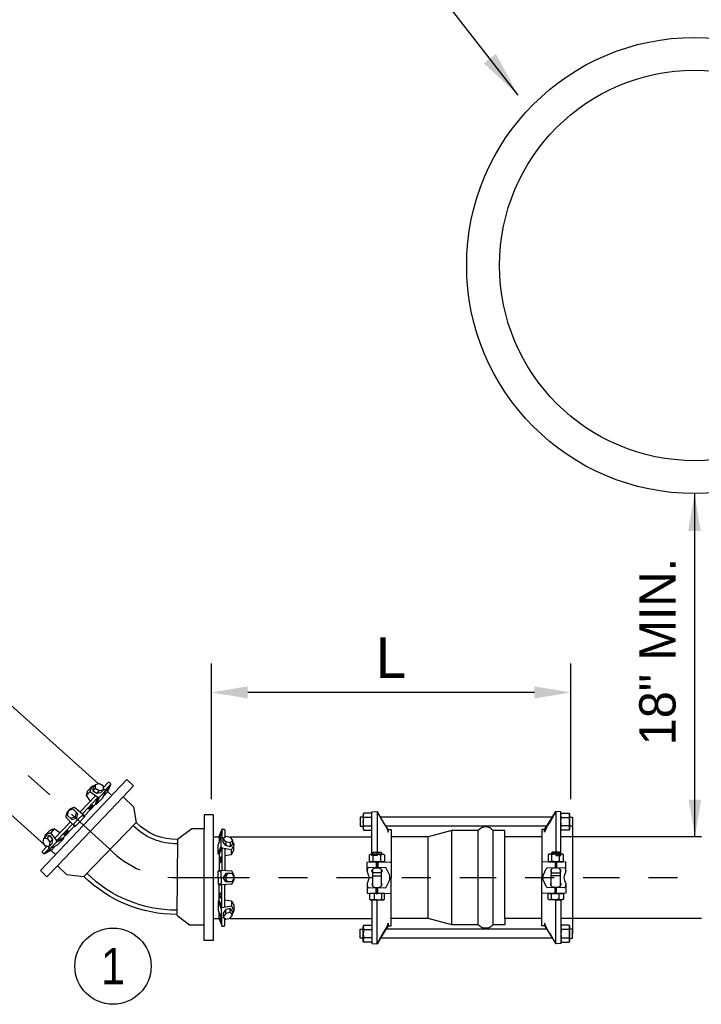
# Model space of a CAD drawing. Header units: feet. Extents: x 6 to 310, y -41 to 128.
# Tile 18 of 44: x 237.71 to 240.05, y 17.35 to 20.74. Entities that reach past the tile are written whole.
import ezdxf
from ezdxf.enums import TextEntityAlignment as Align

# ---------------------------------------------------------------- set-up
doc = ezdxf.new("R2010")
doc.units = ezdxf.units.FT
doc.header["$MEASUREMENT"] = 0
doc.linetypes.add('CENTER', pattern=[2, 1.25, -0.25, 0.25, -0.25])
for name, color, linetype in [('DETAIL', 1, 'Continuous'), ('DETAILS', 4, 'Continuous'), ('P-STORM', 2, 'Continuous'), ('text', 9, 'Continuous')]:
    doc.layers.add(name, color=color, linetype=linetype)
doc.styles.add('Slanted-Normal', font='font31.shx', dxfattribs={"height": 0.14})
doc.styles.get("Standard").update_dxf_attribs({"font": 'ARIAL_0.TTF'})
doc.dimstyles.new('COEC', dxfattribs={"dimscale": 13.9, "dimtxt": 0.18, "dimasz": 0.18, "dimexe": 0.18, "dimexo": 0.0625, "dimgap": 0.09, "dimtad": 1, "dimzin": 0, "dimdsep": 46, "dimtxsty": 'Standard', "dimcen": 0.09, "dimclrd": 256, "dimclre": 256, "dimclrt": 256, "dimaunit": 1, "dimadec": 4, "dimazin": 0, "dimtfac": 1, "dimtofl": 0, "dimtmove": 0, "dimatfit": 3, "dimfxl": 1, "dimtolj": 1, "dimtzin": 0, "dimlwd": -1, "dimlwe": -1, "dimarcsym": 0})
doc.dimstyles.get("Standard").update_dxf_attribs({"dimtxt": 0.18, "dimasz": 0.18, "dimexe": 0.18, "dimexo": 0.0625, "dimgap": 0.09, "dimtad": 0, "dimtih": 1, "dimtoh": 1, "dimdec": 4, "dimzin": 0, "dimdsep": 46, "dimtxsty": 'Standard', "dimcen": 0.09, "dimadec": 0, "dimazin": 0, "dimtfac": 1, "dimtdec": 4, "dimtofl": 0, "dimtmove": 0, "dimatfit": 3, "dimfxl": 1, "dimtolj": 1, "dimtzin": 0, "dimarcsym": 0})

# ---------------------------------------------------------------- blocks, each defined once
blk = doc.blocks.new('*D34')
at = {"layer": 'Defpoints', "color": 0, "transparency": 16777216}
for p in [(238.3674, 18.4239), (238.3674, 17.9566), (239.6052, 17.9565)]:
    blk.add_point(p, dxfattribs=at)
at = {"layer": 'text', "transparency": 16777216}
for p, q in [((238.3674, 18.0566), (238.3674, 18.5239)), ((239.6052, 18.0565), (239.6053, 18.5239)), ((239.4802, 18.4239), (238.4924, 18.4239))]:
    blk.add_line(p, q, dxfattribs=at)
for points in [[(238.4924, 18.4448), (238.4924, 18.4031), (238.3674, 18.4239)], [(239.4802, 18.4447), (239.4802, 18.403), (239.6052, 18.4239)]]:
    blk.add_solid(points, dxfattribs=at)
at = {"layer": 'text', "transparency": 16777216, "insert": (238.9863, 18.5439), "char_height": 0.14, "attachment_point": 5, "rotation": 359.9963, "style": 'Slanted-Normal'}
blk.add_mtext('\\A1;L', dxfattribs=at)

msp = doc.modelspace()

# ---------------------------------------------------------------- linework, layer by layer
at = {"layer": 'DETAIL', "color": 1}
for radius in [0.78526, 0.67208]:
    msp.add_circle((240.03185, 19.89397), radius, dxfattribs=at)
at = {"layer": 'DETAILS', "color": 5}
for p, q in [((237.97803, 18.10968), (237.12715, 18.87005)), ((237.79115, 17.90055), (236.94026, 18.66092)), ((238.4302, 17.9263), (238.91997, 17.9263)), ((240.05547, 17.9263), (239.57132, 17.9263)), ((238.4302, 17.64584), (238.91997, 17.64584)), ((240.05547, 17.64584), (239.57132, 17.64584))]:
    msp.add_line(p, q, dxfattribs=at)
at = {"layer": 'DETAILS', "color": 5, "flags": 128}
for points in [[(239.50531, 17.9263), (239.37771, 17.9263), (239.37771, 17.94836), (239.33709, 17.94836, 0.4831692), (239.28659, 17.94836), (239.1949, 17.94836), (239.11366, 17.9263), (238.98606, 17.9263)], [(239.50531, 17.64584), (239.37771, 17.64584), (239.37771, 17.62378), (239.33709, 17.62378, -0.4831692), (239.28659, 17.62378), (239.1949, 17.62378), (239.11366, 17.64584), (238.98606, 17.64584)]]:
    msp.add_lwpolyline(points, format="xyb", dxfattribs=at)
for points in [[(239.1949, 17.62378), (239.1949, 17.9482)], [(239.28659, 17.62378), (239.28659, 17.9482)], [(239.33709, 17.9482), (239.33709, 17.62378)], [(239.11366, 17.64584), (239.11366, 17.92614)], [(239.37771, 17.64584), (239.37771, 17.92614)]]:
    msp.add_lwpolyline(points, dxfattribs=at)
at = {"layer": 'P-STORM', "color": 5}
for p, q in [((238.01159, 18.11353), (237.99517, 18.09642)), ((238.02046, 18.10786), (238.00127, 18.08786)), ((238.01034, 18.08421), (238.02022, 18.10662)), ((238.01958, 18.10984), (238.01565, 18.11362)), ((237.93626, 18.06872), (237.94861, 18.08159)), ((237.9422, 18.08612), (237.95444, 18.09894)), ((237.97627, 18.0618), (237.94861, 18.08159)), ((237.96714, 18.09426), (237.95827, 18.08501)), ((237.98099, 18.08593), (237.97212, 18.07669)), ((237.98163, 18.06324), (238.00308, 18.0856)), ((237.99304, 18.06105), (238.00308, 18.0856)), ((238.00127, 18.08786), (237.99535, 18.09104)), ((238.01009, 18.08296), (237.996, 18.06827)), ((238.00308, 18.0856), (238.00127, 18.08786)), ((238.02401, 18.06847), (238.01097, 18.08098)), ((237.96778, 18.06787), (237.91646, 18.01439)), ((237.97627, 18.0618), (237.92255, 18.00582)), ((237.96787, 18.03897), (237.92959, 17.99907)), ((237.9506, 18.04997), (237.93626, 18.06872)), ((237.96787, 18.03897), (237.97627, 18.0618)), ((237.96787, 18.03897), (237.97159, 18.03869)), ((237.97159, 18.03869), (237.98163, 18.06324)), ((237.97159, 18.03869), (237.99304, 18.06105)), ((237.98163, 18.06324), (237.97627, 18.0618)), ((237.89705, 18.02709), (237.92255, 18.00582)), ((237.90148, 18.01158), (237.89723, 17.99577)), ((237.92959, 17.99907), (237.92255, 18.00582)), ((237.92255, 18.00582), (237.92264, 18.00177)), ((238.91997, 17.9263), (238.91998, 18.01303)), ((238.91998, 18.01303), (238.93765, 18.01364)), ((238.93765, 18.01364), (238.93765, 17.86193)), ((239.57132, 18.01303), (239.55365, 18.01364)), ((239.55365, 18.01364), (239.55365, 17.86193)), ((239.57132, 17.9263), (239.57132, 18.01303)), ((237.8281, 17.92231), (237.87942, 17.97579)), ((237.83452, 17.91408), (237.88824, 17.97006)), ((237.86594, 17.99467), (237.88824, 17.97006)), ((237.88162, 17.99088), (237.89723, 17.99577)), ((237.88824, 17.97006), (237.89229, 17.97014)), ((237.89528, 17.96331), (237.88824, 17.97006)), ((237.90747, 17.98595), (237.89229, 17.97014)), ((237.89229, 17.97014), (237.89933, 17.96339)), ((237.90197, 17.99123), (237.89723, 17.99577)), ((237.90197, 17.99123), (237.89723, 17.99577)), ((237.9145, 17.9792), (237.89933, 17.96339)), ((237.90747, 17.98595), (237.92264, 18.00177)), ((237.9145, 17.9792), (237.92968, 17.99501)), ((237.92264, 18.00177), (237.92968, 17.99501)), ((237.92959, 17.99907), (237.92968, 17.99501)), ((237.80882, 17.94712), (237.79652, 17.93436)), ((237.82596, 17.95377), (237.81361, 17.9409)), ((237.83452, 17.91408), (237.81361, 17.9409)), ((237.84528, 17.94021), (237.82596, 17.95377)), ((237.85699, 17.92341), (237.89528, 17.96331)), ((237.89528, 17.96331), (237.89933, 17.96339)), ((238.39419, 17.92819), (238.40257, 17.9512)), ((238.40326, 17.95227), (238.40326, 17.92454)), ((238.40526, 17.95309), (238.41072, 17.95309)), ((238.41358, 17.95022), (238.41358, 17.9265)), ((237.80172, 17.92186), (237.81059, 17.9311)), ((237.81061, 17.90837), (237.81948, 17.91761)), ((237.8333, 17.90867), (237.81185, 17.88631)), ((237.85742, 17.91971), (237.8333, 17.90867)), ((237.8333, 17.90867), (237.83452, 17.91408)), ((237.85699, 17.92341), (237.83452, 17.91408)), ((237.85742, 17.91971), (237.83597, 17.89735)), ((237.85699, 17.92341), (237.85742, 17.91971)), ((238.37342, 17.9263), (238.39149, 17.9263)), ((238.39063, 17.89951), (238.40039, 17.92417)), ((238.3935, 17.92712), (238.3935, 17.90676)), ((238.40039, 17.92417), (238.40326, 17.92454)), ((238.40039, 17.89319), (238.40039, 17.92417)), ((238.40326, 17.92454), (238.40973, 17.92275)), ((238.41656, 17.90911), (238.41656, 17.8963)), ((238.43231, 17.90554), (238.43231, 17.89272)), ((238.91998, 17.86193), (238.91997, 17.9263)), ((239.57132, 17.86193), (239.57132, 17.9263)), ((237.78429, 17.87665), (237.80071, 17.89376)), ((237.78831, 17.86882), (237.78438, 17.87259)), ((237.79033, 17.86802), (237.80952, 17.88803)), ((237.81354, 17.87912), (237.79156, 17.86831)), ((237.80952, 17.88803), (237.80609, 17.8938)), ((237.81185, 17.88631), (237.80952, 17.88803)), ((237.83597, 17.89735), (237.81185, 17.88631)), ((237.81477, 17.87941), (237.82887, 17.8941)), ((237.82983, 17.8661), (237.81679, 17.87861)), ((238.39063, 17.86852), (238.39063, 17.89951)), ((238.39063, 17.86852), (238.40039, 17.89319)), ((238.3935, 17.86615), (238.39063, 17.86852)), ((238.3935, 17.86615), (238.40326, 17.88843)), ((238.40039, 17.89319), (238.40326, 17.88843)), ((238.40326, 17.88843), (238.40326, 17.81085)), ((238.40326, 17.88843), (238.43691, 17.88357)), ((238.41358, 17.88694), (238.41358, 17.81282)), ((238.43691, 17.86573), (238.43691, 17.88357)), ((238.44467, 17.88239), (238.44472, 17.90012)), ((238.3935, 17.86615), (238.3935, 17.81085)), ((238.41358, 17.86213), (238.43691, 17.86573)), ((238.93765, 17.86193), (238.91998, 17.86193)), ((239.55365, 17.86193), (239.57132, 17.86193)), ((238.3935, 17.81085), (238.39063, 17.80798)), ((238.40039, 17.80798), (238.39063, 17.80798)), ((238.39063, 17.78607), (238.39063, 17.80798)), ((238.3935, 17.81085), (238.40326, 17.81085)), ((238.40326, 17.81085), (238.40039, 17.80798)), ((238.40039, 17.78607), (238.40039, 17.80798)), ((238.43638, 17.80854), (238.40326, 17.81085)), ((238.42245, 17.80041), (238.41457, 17.78607)), ((238.39063, 17.78607), (238.39063, 17.76416)), ((238.40039, 17.78607), (238.40039, 17.76416)), ((238.408, 17.78607), (238.41457, 17.78607)), ((238.408, 17.78607), (238.41457, 17.78607)), ((238.42245, 17.77173), (238.41457, 17.78607)), ((238.40039, 17.76416), (238.39063, 17.76416)), ((238.3935, 17.76129), (238.39063, 17.76416)), ((238.3935, 17.76129), (238.40326, 17.76129)), ((238.3935, 17.706), (238.3935, 17.76129)), ((238.40326, 17.76129), (238.40039, 17.76416)), ((238.43638, 17.7636), (238.40326, 17.76129)), ((238.40326, 17.68371), (238.40326, 17.76129)), ((238.41358, 17.6852), (238.41358, 17.75932)), ((238.3935, 17.706), (238.39063, 17.70362)), ((238.39063, 17.70362), (238.40039, 17.67896)), ((238.39063, 17.70362), (238.39063, 17.67263)), ((238.3935, 17.706), (238.40326, 17.68371)), ((238.41358, 17.71001), (238.43691, 17.70642)), ((238.43691, 17.70642), (238.43691, 17.68857)), ((238.91998, 17.71021), (238.91997, 17.64584)), ((238.93765, 17.71021), (238.91998, 17.71021)), ((238.93765, 17.5585), (238.93765, 17.71021)), ((239.55365, 17.5585), (239.55365, 17.71021)), ((239.55365, 17.71021), (239.57132, 17.71021)), ((239.57132, 17.71021), (239.57132, 17.64584)), ((238.39063, 17.67263), (238.40039, 17.64797)), ((238.3935, 17.64502), (238.3935, 17.66538)), ((238.40039, 17.67896), (238.40326, 17.68371)), ((238.40039, 17.67896), (238.40039, 17.64797)), ((238.40326, 17.68371), (238.43691, 17.68857)), ((238.41656, 17.66303), (238.41656, 17.67584)), ((238.43231, 17.6666), (238.43231, 17.67942)), ((238.44467, 17.68975), (238.44472, 17.67202)), ((238.37342, 17.64584), (238.39149, 17.64584)), ((238.39419, 17.64395), (238.40257, 17.62094)), ((238.40039, 17.64797), (238.40326, 17.6476)), ((238.40326, 17.6476), (238.40973, 17.64939)), ((238.40326, 17.61987), (238.40326, 17.6476)), ((238.41358, 17.62192), (238.41358, 17.64564)), ((238.91997, 17.64584), (238.91998, 17.55912)), ((239.57132, 17.64584), (239.57132, 17.55912)), ((238.40526, 17.61905), (238.41072, 17.61905)), ((238.91998, 17.55912), (238.93765, 17.5585)), ((239.57132, 17.55912), (239.55365, 17.5585))]:
    msp.add_line(p, q, dxfattribs=at)
at = {"layer": 'P-STORM', "color": 5, "linetype": 'Continuous'}
for p, q in [((238.07586, 18.12372), (238.09852, 18.10215)), ((238.09852, 18.10215), (238.06279, 18.06462)), ((238.06279, 18.06462), (238.09917, 18.02999)), ((238.09917, 18.02999), (238.10795, 17.97551)), ((238.37342, 18.00207), (238.34213, 18.00207)), ((238.34213, 18.00207), (238.34213, 17.95025)), ((238.37342, 18.00207), (238.37342, 17.57007)), ((238.29927, 17.95437), (238.25084, 17.91754)), ((238.34213, 17.95437), (238.29927, 17.95437)), ((237.77798, 17.81085), (237.80064, 17.78927)), ((237.80064, 17.78927), (237.83637, 17.8268)), ((237.83637, 17.8268), (237.86741, 17.79725)), ((237.86741, 17.79725), (237.92788, 17.79053)), ((238.37342, 17.79019), (238.37342, 17.57419)), ((238.29191, 17.62189), (238.24798, 17.65529)), ((238.34213, 17.62189), (238.29191, 17.62189)), ((238.34213, 17.57007), (238.34213, 17.62189)), ((238.37342, 17.57007), (238.34213, 17.57007))]:
    msp.add_line(p, q, dxfattribs=at)
for points in [[(237.77798, 17.81085), (238.07586, 18.12372)], [(238.06279, 18.06462), (237.83637, 17.8268)], [(237.92788, 17.79053), (238.10795, 17.97551)], [(238.37342, 18.00207), (238.37342, 17.57007)], [(238.34213, 17.62189), (238.34213, 17.95025)], [(238.25084, 17.91754), (238.24798, 17.65941)]]:
    msp.add_lwpolyline(points, dxfattribs=at)
at = {"layer": 'P-STORM', "color": 5}
for points in [[(237.9672, 18.1057), (237.95833, 18.09645), (237.95827, 18.08501), (237.97212, 18.07669), (237.98657, 18.07939), (237.99544, 18.08864), (237.99503, 18.10057), (237.98119, 18.1089)], [(238.00637, 18.08358), (238.00638, 18.08371), (238.00642, 18.08387), (238.00647, 18.08407), (238.00655, 18.08431), (238.00665, 18.08457), (238.00676, 18.08487), (238.0069, 18.0852), (238.00706, 18.08555), (238.00723, 18.08594), (238.00743, 18.08634), (238.00764, 18.08678), (238.00787, 18.08723), (238.00811, 18.0877), (238.00837, 18.0882), (238.00864, 18.0887), (238.00892, 18.08922), (238.00922, 18.08975), (238.00952, 18.0903), (238.00983, 18.09084), (238.01015, 18.0914), (238.01047, 18.09195), (238.0108, 18.09251), (238.01113, 18.09306), (238.01147, 18.0936), (238.0118, 18.09414), (238.01213, 18.09467), (238.01246, 18.09519), (238.01278, 18.09569), (238.0131, 18.09618), (238.01342, 18.09665), (238.01372, 18.09709), (238.01401, 18.09752), (238.01429, 18.09792), (238.01457, 18.09829), (238.01482, 18.09864), (238.01507, 18.09896), (238.01529, 18.09925), (238.0155, 18.09951), (238.0157, 18.09973), (238.01587, 18.09992), (238.01603, 18.10008), (238.01617, 18.1002), (238.01628, 18.10028), (238.01638, 18.10033), (238.01646, 18.10034), (238.01651, 18.10032), (238.01654, 18.10026), (238.01655, 18.10017), (238.01654, 18.10004), (238.01651, 18.09987), (238.01645, 18.09967), (238.01638, 18.09944), (238.01628, 18.09917), (238.01616, 18.09887), (238.01603, 18.09855), (238.01587, 18.09819), (238.01569, 18.09781), (238.0155, 18.0974), (238.01529, 18.09697), (238.01506, 18.09651), (238.01482, 18.09604), (238.01456, 18.09555), (238.01429, 18.09504), (238.01401, 18.09452), (238.01371, 18.09399), (238.01341, 18.09345), (238.0131, 18.0929), (238.01278, 18.09235), (238.01245, 18.09179), (238.01212, 18.09124), (238.01179, 18.09069), (238.01146, 18.09014), (238.01113, 18.0896), (238.0108, 18.08907), (238.01047, 18.08856), (238.01014, 18.08805), (238.00982, 18.08757), (238.00951, 18.0871), (238.00921, 18.08665), (238.00891, 18.08622), (238.00863, 18.08582), (238.00836, 18.08545), (238.0081, 18.0851), (238.00786, 18.08478), (238.00763, 18.08449), (238.00742, 18.08424), (238.00723, 18.08401), (238.00705, 18.08382), (238.0069, 18.08367), (238.00676, 18.08355), (238.00664, 18.08346), (238.00655, 18.08341), (238.00647, 18.0834), (238.00642, 18.08342), (238.00638, 18.08348)], [(237.9489, 18.02966), (237.94928, 18.03017), (237.94967, 18.03066), (237.95006, 18.03115), (237.95046, 18.03164), (237.95087, 18.03211), (237.95127, 18.03257), (237.95168, 18.03301), (237.95208, 18.03344), (237.95248, 18.03385), (237.95287, 18.03424), (237.95326, 18.0346), (237.95364, 18.03495), (237.95401, 18.03527), (237.95437, 18.03556), (237.95471, 18.03582), (237.95504, 18.03606), (237.95535, 18.03627), (237.95565, 18.03644), (237.95592, 18.03659), (237.95618, 18.0367), (237.95641, 18.03678), (237.95663, 18.03683), (237.95682, 18.03684), (237.95699, 18.03682), (237.95713, 18.03677), (237.95724, 18.03669), (237.95734, 18.03657), (237.9574, 18.03642), (237.95744, 18.03624), (237.95745, 18.03604), (237.95744, 18.0358), (237.9574, 18.03553), (237.95733, 18.03523), (237.95724, 18.03491), (237.95712, 18.03457), (237.95698, 18.0342), (237.95681, 18.03381), (237.95662, 18.03339), (237.95641, 18.03297), (237.95617, 18.03252), (237.95591, 18.03206), (237.95564, 18.03159), (237.95534, 18.0311), (237.95503, 18.03061), (237.9547, 18.03011), (237.95435, 18.02961), (237.95399, 18.02911), (237.95363, 18.0286), (237.95325, 18.0281), (237.95286, 18.02761), (237.95246, 18.02711), (237.95206, 18.02663), (237.95166, 18.02616), (237.95126, 18.0257), (237.95085, 18.02526), (237.95045, 18.02483), (237.95005, 18.02442), (237.94965, 18.02403), (237.94927, 18.02367), (237.94889, 18.02332), (237.94852, 18.023), (237.94816, 18.02271), (237.94782, 18.02245), (237.94749, 18.02221), (237.94718, 18.022), (237.94688, 18.02183), (237.94661, 18.02168), (237.94635, 18.02157), (237.94611, 18.02149), (237.9459, 18.02144), (237.94571, 18.02143), (237.94554, 18.02144), (237.9454, 18.0215), (237.94528, 18.02158), (237.94519, 18.0217), (237.94513, 18.02184), (237.94509, 18.02202), (237.94508, 18.02223), (237.94509, 18.02247), (237.94513, 18.02274), (237.9452, 18.02304), (237.94529, 18.02336), (237.94541, 18.0237), (237.94555, 18.02407), (237.94572, 18.02446), (237.94591, 18.02487), (237.94612, 18.0253), (237.94636, 18.02575), (237.94662, 18.02621), (237.94689, 18.02668), (237.94719, 18.02717), (237.9475, 18.02766), (237.94783, 18.02815), (237.94818, 18.02866), (237.94853, 18.02916)], [(237.8655, 17.94275), (237.86502, 17.94235), (237.86454, 17.94194), (237.86406, 17.94153), (237.8636, 17.94111), (237.86314, 17.94068), (237.8627, 17.94026), (237.86227, 17.93984), (237.86186, 17.93942), (237.86147, 17.939), (237.8611, 17.93859), (237.86075, 17.93819), (237.86042, 17.9378), (237.86012, 17.93742), (237.85984, 17.93705), (237.85959, 17.93669), (237.85937, 17.93635), (237.85917, 17.93603), (237.85901, 17.93573), (237.85888, 17.93545), (237.85878, 17.93519), (237.8587, 17.93495), (237.85866, 17.93473), (237.85866, 17.93454), (237.85868, 17.93438), (237.85874, 17.93424), (237.85883, 17.93412), (237.85895, 17.93404), (237.8591, 17.93398), (237.85928, 17.93395), (237.85949, 17.93394), (237.85973, 17.93396), (237.85999, 17.93402), (237.86029, 17.93409), (237.8606, 17.9342), (237.86095, 17.93433), (237.86131, 17.93449), (237.86169, 17.93468), (237.86209, 17.93488), (237.86251, 17.93511), (237.86295, 17.93537), (237.8634, 17.93565), (237.86386, 17.93594), (237.86433, 17.93626), (237.86481, 17.93659), (237.86529, 17.93694), (237.86578, 17.93731), (237.86627, 17.93768), (237.86676, 17.93807), (237.86724, 17.93847), (237.86772, 17.93888), (237.8682, 17.9393), (237.86866, 17.93972), (237.86912, 17.94014), (237.86956, 17.94056), (237.86999, 17.94098), (237.8704, 17.9414), (237.87079, 17.94182), (237.87116, 17.94223), (237.87151, 17.94263), (237.87184, 17.94302), (237.87214, 17.94341), (237.87242, 17.94378), (237.87267, 17.94413), (237.87289, 17.94447), (237.87309, 17.94479), (237.87325, 17.94509), (237.87338, 17.94537), (237.87348, 17.94563), (237.87356, 17.94587), (237.87359, 17.94609), (237.8736, 17.94628), (237.87358, 17.94645), (237.87352, 17.94658), (237.87343, 17.9467), (237.87331, 17.94678), (237.87316, 17.94684), (237.87298, 17.94688), (237.87277, 17.94688), (237.87253, 17.94686), (237.87227, 17.94681), (237.87197, 17.94673), (237.87166, 17.94662), (237.87131, 17.94649), (237.87095, 17.94633), (237.87057, 17.94615), (237.87017, 17.94594), (237.86975, 17.94571), (237.86931, 17.94545), (237.86886, 17.94518), (237.8684, 17.94488), (237.86793, 17.94456), (237.86745, 17.94423), (237.86697, 17.94388), (237.86648, 17.94352), (237.86599, 17.94314)], [(238.39661, 17.92499), (238.39669, 17.92509), (238.39678, 17.92523), (238.39688, 17.92542), (238.39699, 17.92564), (238.3971, 17.9259), (238.39722, 17.92619), (238.39735, 17.92652), (238.39748, 17.92689), (238.39762, 17.92729), (238.39776, 17.92772), (238.39791, 17.92818), (238.39806, 17.92866), (238.39821, 17.92917), (238.39837, 17.9297), (238.39852, 17.93026), (238.39868, 17.93083), (238.39884, 17.93142), (238.39899, 17.93202), (238.39915, 17.93263), (238.3993, 17.93325), (238.39945, 17.93387), (238.3996, 17.9345), (238.39974, 17.93513), (238.39988, 17.93575), (238.40001, 17.93637), (238.40014, 17.93698), (238.40026, 17.93758), (238.40037, 17.93817), (238.40048, 17.93874), (238.40058, 17.9393), (238.40067, 17.93983), (238.40075, 17.94034), (238.40082, 17.94082), (238.40089, 17.94128), (238.40094, 17.94171), (238.40099, 17.94211), (238.40102, 17.94247), (238.40105, 17.94281), (238.40107, 17.9431), (238.40107, 17.94336), (238.40107, 17.94358), (238.40105, 17.94376), (238.40102, 17.94391), (238.40099, 17.94401), (238.40094, 17.94407), (238.40089, 17.94409), (238.40082, 17.94407), (238.40075, 17.94401), (238.40067, 17.94391), (238.40058, 17.94376), (238.40048, 17.94358), (238.40037, 17.94336), (238.40026, 17.9431), (238.40014, 17.94281), (238.40001, 17.94247), (238.39988, 17.94211), (238.39974, 17.94171), (238.3996, 17.94128), (238.39945, 17.94082), (238.3993, 17.94034), (238.39915, 17.93983), (238.39899, 17.93929), (238.39884, 17.93874), (238.39868, 17.93817), (238.39852, 17.93758), (238.39837, 17.93698), (238.39821, 17.93637), (238.39806, 17.93575), (238.39791, 17.93513), (238.39776, 17.9345), (238.39762, 17.93387), (238.39748, 17.93325), (238.39735, 17.93263), (238.39722, 17.93202), (238.3971, 17.93142), (238.39699, 17.93083), (238.39688, 17.93026), (238.39678, 17.9297), (238.39669, 17.92917), (238.39661, 17.92866), (238.39654, 17.92817), (238.39647, 17.92772), (238.39642, 17.92729), (238.39637, 17.92689), (238.39634, 17.92652), (238.39631, 17.92619), (238.39629, 17.9259), (238.39629, 17.92564), (238.39629, 17.92542), (238.39631, 17.92523), (238.39634, 17.92509), (238.39637, 17.92499), (238.39642, 17.92493), (238.39647, 17.92491), (238.39654, 17.92493)], [(237.79029, 17.92133), (237.79916, 17.93057), (237.81059, 17.9311), (237.81948, 17.91761), (237.81737, 17.90306), (237.8085, 17.89382), (237.79656, 17.89373), (237.78767, 17.90722)], [(238.44019, 17.91383), (238.44019, 17.90102), (238.43231, 17.89272), (238.41656, 17.8963), (238.408, 17.90826), (238.408, 17.92107), (238.41656, 17.9294), (238.43231, 17.92582)], [(237.81401, 17.8831), (237.81388, 17.88309), (237.81371, 17.88305), (237.81352, 17.88298), (237.81329, 17.8829), (237.81302, 17.88279), (237.81273, 17.88266), (237.81241, 17.88251), (237.81206, 17.88234), (237.81169, 17.88214), (237.81129, 17.88193), (237.81086, 17.8817), (237.81042, 17.88146), (237.80996, 17.8812), (237.80948, 17.88092), (237.80898, 17.88063), (237.80847, 17.88032), (237.80795, 17.88001), (237.80742, 17.87968), (237.80689, 17.87935), (237.80635, 17.87901), (237.80581, 17.87866), (237.80527, 17.87831), (237.80473, 17.87795), (237.8042, 17.8776), (237.80368, 17.87724), (237.80316, 17.87689), (237.80266, 17.87654), (237.80217, 17.8762), (237.8017, 17.87586), (237.80124, 17.87553), (237.80081, 17.8752), (237.80039, 17.87489), (237.8, 17.8746), (237.79964, 17.87431), (237.7993, 17.87404), (237.799, 17.87378), (237.79872, 17.87354), (237.79847, 17.87332), (237.79825, 17.87312), (237.79807, 17.87293), (237.79792, 17.87277), (237.79781, 17.87263), (237.79773, 17.87251), (237.79768, 17.87241), (237.79767, 17.87234), (237.7977, 17.87228), (237.79776, 17.87225), (237.79785, 17.87225), (237.79798, 17.87226), (237.79815, 17.8723), (237.79835, 17.87237), (237.79858, 17.87245), (237.79884, 17.87256), (237.79913, 17.87269), (237.79945, 17.87284), (237.7998, 17.87301), (237.80017, 17.8732), (237.80057, 17.87341), (237.801, 17.87364), (237.80144, 17.87389), (237.80191, 17.87415), (237.80239, 17.87443), (237.80288, 17.87472), (237.80339, 17.87502), (237.80391, 17.87534), (237.80444, 17.87567), (237.80497, 17.876), (237.80551, 17.87634), (237.80605, 17.87669), (237.80659, 17.87704), (237.80713, 17.87739), (237.80766, 17.87775), (237.80818, 17.8781), (237.8087, 17.87846), (237.8092, 17.87881), (237.80969, 17.87915), (237.81017, 17.87949), (237.81062, 17.87982), (237.81106, 17.88014), (237.81147, 17.88045), (237.81186, 17.88075), (237.81222, 17.88104), (237.81256, 17.88131), (237.81286, 17.88156), (237.81314, 17.8818), (237.81339, 17.88203), (237.81361, 17.88223), (237.81379, 17.88241), (237.81394, 17.88258), (237.81406, 17.88272), (237.81414, 17.88284), (237.81418, 17.88294), (237.81419, 17.88301), (237.81417, 17.88306), (237.81411, 17.8831)], [(238.40075, 17.8463), (238.40082, 17.84692), (238.40089, 17.84755), (238.40094, 17.84818), (238.40099, 17.8488), (238.40102, 17.84942), (238.40105, 17.85003), (238.40107, 17.85064), (238.40107, 17.85122), (238.40107, 17.85179), (238.40105, 17.85235), (238.40102, 17.85288), (238.40099, 17.85339), (238.40094, 17.85388), (238.40089, 17.85433), (238.40082, 17.85476), (238.40075, 17.85516), (238.40067, 17.85553), (238.40058, 17.85586), (238.40048, 17.85615), (238.40037, 17.85641), (238.40026, 17.85663), (238.40014, 17.85682), (238.40001, 17.85696), (238.39988, 17.85706), (238.39974, 17.85712), (238.3996, 17.85714), (238.39945, 17.85712), (238.3993, 17.85706), (238.39915, 17.85696), (238.39899, 17.85682), (238.39884, 17.85663), (238.39868, 17.85641), (238.39852, 17.85615), (238.39837, 17.85586), (238.39821, 17.85553), (238.39806, 17.85516), (238.39791, 17.85476), (238.39776, 17.85433), (238.39762, 17.85388), (238.39748, 17.85339), (238.39735, 17.85288), (238.39722, 17.85235), (238.3971, 17.85179), (238.39699, 17.85122), (238.39688, 17.85063), (238.39678, 17.85003), (238.39669, 17.84942), (238.39661, 17.8488), (238.39654, 17.84818), (238.39647, 17.84755), (238.39642, 17.84692), (238.39637, 17.8463), (238.39634, 17.84568), (238.39631, 17.84507), (238.39629, 17.84447), (238.39629, 17.84388), (238.39629, 17.84331), (238.39631, 17.84276), (238.39634, 17.84222), (238.39637, 17.84171), (238.39642, 17.84123), (238.39647, 17.84077), (238.39654, 17.84034), (238.39661, 17.83994), (238.39669, 17.83958), (238.39678, 17.83925), (238.39688, 17.83895), (238.39699, 17.83869), (238.3971, 17.83847), (238.39722, 17.83829), (238.39735, 17.83814), (238.39748, 17.83804), (238.39762, 17.83798), (238.39776, 17.83796), (238.39791, 17.83798), (238.39806, 17.83804), (238.39821, 17.83814), (238.39837, 17.83829), (238.39852, 17.83847), (238.39868, 17.83869), (238.39884, 17.83895), (238.39899, 17.83924), (238.39915, 17.83958), (238.3993, 17.83994), (238.39945, 17.84034), (238.3996, 17.84077), (238.39974, 17.84123), (238.39988, 17.84171), (238.40001, 17.84222), (238.40014, 17.84276), (238.40026, 17.84331), (238.40037, 17.84388), (238.40048, 17.84447), (238.40058, 17.84507), (238.40067, 17.84568)], [(238.40075, 17.72584), (238.40082, 17.72522), (238.40089, 17.72459), (238.40094, 17.72396), (238.40099, 17.72334), (238.40102, 17.72272), (238.40105, 17.72211), (238.40107, 17.72151), (238.40107, 17.72092), (238.40107, 17.72035), (238.40105, 17.71979), (238.40102, 17.71926), (238.40099, 17.71875), (238.40094, 17.71826), (238.40089, 17.71781), (238.40082, 17.71738), (238.40075, 17.71698), (238.40067, 17.71661), (238.40058, 17.71628), (238.40048, 17.71599), (238.40037, 17.71573), (238.40026, 17.71551), (238.40014, 17.71532), (238.40001, 17.71518), (238.39988, 17.71508), (238.39974, 17.71502), (238.3996, 17.715), (238.39945, 17.71502), (238.3993, 17.71508), (238.39915, 17.71518), (238.39899, 17.71532), (238.39884, 17.71551), (238.39868, 17.71573), (238.39852, 17.71599), (238.39837, 17.71628), (238.39821, 17.71661), (238.39806, 17.71698), (238.39791, 17.71738), (238.39776, 17.71781), (238.39762, 17.71826), (238.39748, 17.71875), (238.39735, 17.71926), (238.39722, 17.71979), (238.3971, 17.72035), (238.39699, 17.72092), (238.39688, 17.72151), (238.39678, 17.72211), (238.39669, 17.72272), (238.39661, 17.72334), (238.39654, 17.72396), (238.39647, 17.72459), (238.39642, 17.72522), (238.39637, 17.72584), (238.39634, 17.72646), (238.39631, 17.72707), (238.39629, 17.72767), (238.39629, 17.72826), (238.39629, 17.72883), (238.39631, 17.72938), (238.39634, 17.72992), (238.39637, 17.73043), (238.39642, 17.73091), (238.39647, 17.73137), (238.39654, 17.7318), (238.39661, 17.7322), (238.39669, 17.73256), (238.39678, 17.7329), (238.39688, 17.73319), (238.39699, 17.73345), (238.3971, 17.73367), (238.39722, 17.73385), (238.39735, 17.734), (238.39748, 17.7341), (238.39762, 17.73416), (238.39776, 17.73418), (238.39791, 17.73416), (238.39806, 17.7341), (238.39821, 17.734), (238.39837, 17.73385), (238.39852, 17.73367), (238.39868, 17.73345), (238.39884, 17.73319), (238.39899, 17.7329), (238.39915, 17.73256), (238.3993, 17.7322), (238.39945, 17.7318), (238.3996, 17.73137), (238.39974, 17.73091), (238.39988, 17.73043), (238.40001, 17.72992), (238.40014, 17.72938), (238.40026, 17.72883), (238.40037, 17.72826), (238.40048, 17.72767), (238.40058, 17.72707), (238.40067, 17.72646)], [(238.44019, 17.65831), (238.44019, 17.67112), (238.43231, 17.67942), (238.41656, 17.67584), (238.408, 17.66388), (238.408, 17.65107), (238.41656, 17.64274), (238.43231, 17.64632)], [(238.39661, 17.64715), (238.39669, 17.64705), (238.39678, 17.64691), (238.39688, 17.64672), (238.39699, 17.6465), (238.3971, 17.64624), (238.39722, 17.64595), (238.39735, 17.64562), (238.39748, 17.64525), (238.39762, 17.64485), (238.39776, 17.64442), (238.39791, 17.64397), (238.39806, 17.64348), (238.39821, 17.64297), (238.39837, 17.64244), (238.39852, 17.64188), (238.39868, 17.64131), (238.39884, 17.64072), (238.39899, 17.64012), (238.39915, 17.63951), (238.3993, 17.63889), (238.39945, 17.63827), (238.3996, 17.63764), (238.39974, 17.63701), (238.39988, 17.63639), (238.40001, 17.63577), (238.40014, 17.63516), (238.40026, 17.63456), (238.40037, 17.63397), (238.40048, 17.6334), (238.40058, 17.63285), (238.40067, 17.63231), (238.40075, 17.6318), (238.40082, 17.63132), (238.40089, 17.63086), (238.40094, 17.63043), (238.40099, 17.63003), (238.40102, 17.62967), (238.40105, 17.62933), (238.40107, 17.62904), (238.40107, 17.62878), (238.40107, 17.62856), (238.40105, 17.62838), (238.40102, 17.62823), (238.40099, 17.62813), (238.40094, 17.62807), (238.40089, 17.62805), (238.40082, 17.62807), (238.40075, 17.62813), (238.40067, 17.62823), (238.40058, 17.62838), (238.40048, 17.62856), (238.40037, 17.62878), (238.40026, 17.62904), (238.40014, 17.62933), (238.40001, 17.62967), (238.39988, 17.63003), (238.39974, 17.63043), (238.3996, 17.63086), (238.39945, 17.63132), (238.3993, 17.6318), (238.39915, 17.63231), (238.39899, 17.63285), (238.39884, 17.6334), (238.39868, 17.63397), (238.39852, 17.63456), (238.39837, 17.63516), (238.39821, 17.63577), (238.39806, 17.63639), (238.39791, 17.63701), (238.39776, 17.63764), (238.39762, 17.63827), (238.39748, 17.63889), (238.39735, 17.63951), (238.39722, 17.64012), (238.3971, 17.64072), (238.39699, 17.64131), (238.39688, 17.64188), (238.39678, 17.64244), (238.39669, 17.64297), (238.39661, 17.64348), (238.39654, 17.64397), (238.39647, 17.64442), (238.39642, 17.64485), (238.39637, 17.64525), (238.39634, 17.64562), (238.39631, 17.64595), (238.39629, 17.64624), (238.39629, 17.6465), (238.39629, 17.64672), (238.39631, 17.64691), (238.39634, 17.64705), (238.39637, 17.64715), (238.39642, 17.64721), (238.39647, 17.64723), (238.39654, 17.64721)]]:
    msp.add_lwpolyline(points, close=True, dxfattribs=at)
for points in [[(237.9672, 18.1057), (237.96714, 18.09426), (237.98099, 18.08593), (237.99544, 18.08864)], [(237.93626, 18.06872), (237.93687, 18.07084), (237.93742, 18.07273), (237.93792, 18.07441), (237.93838, 18.0759), (237.93879, 18.07724), (237.93917, 18.07844), (237.93953, 18.07954), (237.93986, 18.08057), (237.94017, 18.08154), (237.94048, 18.08246), (237.94079, 18.08332), (237.94111, 18.08412), (237.94144, 18.08486), (237.9418, 18.08552), (237.9422, 18.08612), (237.94264, 18.08664), (237.94308, 18.08704)], [(237.96428, 18.10265), (237.96396, 18.10256), (237.96277, 18.10222), (237.9617, 18.10192), (237.96074, 18.10165), (237.95984, 18.10139), (237.95899, 18.10115), (237.95819, 18.10091), (237.95743, 18.10066), (237.95672, 18.10039), (237.95607, 18.1001), (237.95547, 18.09976), (237.95493, 18.09938), (237.95444, 18.09894), (237.95401, 18.09843), (237.95363, 18.09785), (237.9533, 18.09721), (237.953, 18.09651), (237.95272, 18.09575), (237.95245, 18.09493), (237.95219, 18.09406), (237.95193, 18.09315), (237.95165, 18.09218), (237.95135, 18.09113), (237.95102, 18.08998), (237.95065, 18.08869), (237.95023, 18.08723), (237.94976, 18.08559), (237.94922, 18.08372), (237.94861, 18.08159)], [(237.8745, 18.01759), (237.87025, 18.00178), (237.88586, 17.9868), (237.90197, 17.99123)], [(237.8745, 18.01759), (237.89011, 18.02248), (237.90573, 18.0075), (237.90197, 17.99123)], [(237.79321, 17.92437), (237.79329, 17.92469), (237.79358, 17.9259), (237.79383, 17.92698), (237.79407, 17.92796), (237.79429, 17.92886), (237.79449, 17.92972), (237.7947, 17.93053), (237.79492, 17.9313), (237.79516, 17.93201), (237.79543, 17.93268), (237.79574, 17.93329), (237.7961, 17.93385), (237.79652, 17.93436), (237.79701, 17.93481), (237.79757, 17.93521), (237.7982, 17.93557), (237.79889, 17.9359), (237.79963, 17.93621), (237.80044, 17.93651), (237.80129, 17.93681), (237.8022, 17.93711), (237.80316, 17.93743), (237.80419, 17.93777), (237.80533, 17.93815), (237.8066, 17.93857), (237.80804, 17.93905), (237.80966, 17.93959), (237.81151, 17.9402), (237.81361, 17.9409)], [(237.82596, 17.95377), (237.82386, 17.95307), (237.822, 17.95244), (237.82035, 17.95188), (237.81887, 17.95136), (237.81756, 17.95089), (237.81637, 17.95046), (237.81528, 17.95006), (237.81427, 17.94968), (237.81331, 17.94933), (237.8124, 17.94898), (237.81156, 17.94864), (237.81077, 17.94829), (237.81005, 17.94792), (237.8094, 17.94753), (237.80882, 17.94712), (237.80832, 17.94666), (237.80793, 17.94619)], [(237.79029, 17.92133), (237.80172, 17.92186), (237.81061, 17.90837), (237.8085, 17.89382)], [(238.44019, 17.91383), (238.43231, 17.90554), (238.41656, 17.90911), (238.408, 17.92107)], [(238.44019, 17.90961), (238.44036, 17.90932), (238.44098, 17.90826), (238.44154, 17.9073), (238.44205, 17.90643), (238.44252, 17.90563), (238.44297, 17.90486), (238.44338, 17.90413), (238.44375, 17.90343), (238.44408, 17.90275), (238.44434, 17.90208), (238.44455, 17.90143), (238.44467, 17.90077), (238.44472, 17.90012), (238.44467, 17.89945), (238.44455, 17.89877), (238.44434, 17.89808), (238.44408, 17.89736), (238.44375, 17.89662), (238.44338, 17.89585), (238.44297, 17.89504), (238.44252, 17.8942), (238.44205, 17.8933), (238.44154, 17.89234), (238.44098, 17.89128), (238.44036, 17.8901), (238.43965, 17.88876), (238.43885, 17.88724), (238.43794, 17.88552), (238.43691, 17.88357)], [(238.43691, 17.86573), (238.43794, 17.86768), (238.43885, 17.86942), (238.43965, 17.87098), (238.44036, 17.87237), (238.44098, 17.87362), (238.44154, 17.87476), (238.44205, 17.8758), (238.44252, 17.87677), (238.44297, 17.87769), (238.44338, 17.87856), (238.44375, 17.8794), (238.44408, 17.8802), (238.44434, 17.88096), (238.44455, 17.88169), (238.44467, 17.88239), (238.44472, 17.88307), (238.44468, 17.88367)], [(238.44608, 17.78607), (238.4382, 17.80041), (238.41656, 17.80041), (238.408, 17.78607)], [(238.44608, 17.78607), (238.4382, 17.77173), (238.41656, 17.77173), (238.408, 17.78607)], [(238.43691, 17.70642), (238.43794, 17.70446), (238.43885, 17.70272), (238.43965, 17.70116), (238.44036, 17.69977), (238.44098, 17.69852), (238.44154, 17.69738), (238.44205, 17.69634), (238.44252, 17.69537), (238.44297, 17.69445), (238.44338, 17.69358), (238.44375, 17.69274), (238.44408, 17.69194), (238.44434, 17.69118), (238.44455, 17.69045), (238.44467, 17.68975), (238.44472, 17.68907), (238.44468, 17.68847)], [(238.44019, 17.65831), (238.43231, 17.6666), (238.41656, 17.66303), (238.408, 17.65107)], [(238.44019, 17.66253), (238.44036, 17.66282), (238.44098, 17.66388), (238.44154, 17.66484), (238.44205, 17.66571), (238.44252, 17.66651), (238.44297, 17.66728), (238.44338, 17.66801), (238.44375, 17.66871), (238.44408, 17.66939), (238.44434, 17.67006), (238.44455, 17.67072), (238.44467, 17.67137), (238.44472, 17.67202), (238.44467, 17.67269), (238.44455, 17.67337), (238.44434, 17.67406), (238.44408, 17.67478), (238.44375, 17.67552), (238.44338, 17.67629), (238.44297, 17.6771), (238.44252, 17.67794), (238.44205, 17.67884), (238.44154, 17.6798), (238.44098, 17.68086), (238.44036, 17.68205), (238.43965, 17.68338), (238.43885, 17.6849), (238.43794, 17.68662), (238.43691, 17.68857)]]:
    msp.add_lwpolyline(points, dxfattribs=at)
at = {"layer": 'P-STORM', "color": 5, "flags": 128}
for points in [[(238.91998, 18.00434), (238.91815, 18.00827), (238.89199, 18.00827), (238.89016, 18.00434), (238.89016, 17.99418), (238.88003, 17.99418), (238.88003, 17.96372), (238.89016, 17.96372), (238.89016, 17.95356), (238.89199, 17.94963), (238.91817, 17.94968), (238.91997, 17.95356)], [(239.57132, 18.00434), (239.57315, 18.00827), (239.59931, 18.00827), (239.60114, 18.00434), (239.60114, 17.99418), (239.61126, 17.99418), (239.61126, 17.96372), (239.60114, 17.96372), (239.60114, 17.95356), (239.59931, 17.94963), (239.57313, 17.94968), (239.57132, 17.95356)], [(238.89016, 17.99418), (238.89016, 17.96372)], [(239.54176, 17.99418), (238.95071, 17.99418)], [(239.60114, 17.99418), (239.60114, 17.96372)], [(238.89199, 17.96429), (238.91814, 17.96429)], [(239.52282, 17.96372), (238.96847, 17.96382)], [(238.97609, 17.95202), (238.98599, 17.9516)], [(238.98599, 17.9516), (238.98599, 17.78607)], [(239.51521, 17.95202), (239.50531, 17.9516)], [(239.50531, 17.9516), (239.50531, 17.78607)], [(239.59931, 17.96429), (239.57315, 17.96429)], [(238.92241, 17.86652), (238.92241, 17.87126), (238.92491, 17.87367), (238.95039, 17.87367), (238.95288, 17.87126), (238.95288, 17.86652)], [(238.95288, 17.87126), (238.92241, 17.87126)], [(239.56888, 17.86652), (239.56888, 17.87126), (239.56639, 17.87367), (239.54091, 17.87367), (239.53842, 17.87126), (239.53842, 17.86652)], [(239.53842, 17.87126), (239.56888, 17.87126)], [(238.92445, 17.84253), (238.92445, 17.86449)], [(238.93526, 17.84056), (238.93525, 17.82042)], [(238.93765, 17.82033), (238.93768, 17.84065)], [(238.94004, 17.84056), (238.94004, 17.82042)], [(238.95084, 17.84253), (238.95084, 17.86448)], [(239.54046, 17.84253), (239.54046, 17.86448)], [(239.55126, 17.84056), (239.55126, 17.82042)], [(239.55365, 17.82033), (239.55361, 17.84065)], [(239.55604, 17.84056), (239.55604, 17.82042)], [(239.56684, 17.84253), (239.56684, 17.86449)], [(238.92241, 17.81487), (238.92241, 17.80258), (238.92205, 17.79243), (238.92205, 17.75753)], [(238.95288, 17.80258), (238.92241, 17.80258)], [(238.95325, 17.75754), (238.95325, 17.79243), (238.95288, 17.80258), (238.95288, 17.81487)], [(239.53805, 17.75754), (239.53805, 17.79243), (239.53842, 17.80258), (239.53842, 17.81487)], [(239.53842, 17.80258), (239.56888, 17.80258)], [(239.56888, 17.81487), (239.56888, 17.80258), (239.56925, 17.79243), (239.56925, 17.75753)], [(238.92205, 17.79243), (238.95325, 17.79243)], [(238.98599, 17.62054), (238.98599, 17.78607)], [(239.50531, 17.62054), (239.50531, 17.78607)], [(239.56925, 17.79243), (239.53805, 17.79243)], [(238.93526, 17.73158), (238.93525, 17.75172)], [(238.93765, 17.75181), (238.93768, 17.73149)], [(238.94004, 17.73158), (238.94004, 17.75172)], [(239.55126, 17.73158), (239.55126, 17.75172)], [(239.55365, 17.75181), (239.55361, 17.73149)], [(239.55604, 17.73158), (239.55604, 17.75172)], [(238.92733, 17.73149), (238.92734, 17.71225)], [(238.95352, 17.73149), (238.95352, 17.71224)], [(239.53777, 17.73149), (239.53777, 17.71224)], [(239.56396, 17.73149), (239.56396, 17.71225)], [(238.91998, 17.56764), (238.91815, 17.56371), (238.89199, 17.56371), (238.89016, 17.56764), (238.89016, 17.57779), (238.88003, 17.57779), (238.88003, 17.60826), (238.89016, 17.60826), (238.89016, 17.61842), (238.89199, 17.62235), (238.91817, 17.6223), (238.91997, 17.61842)], [(238.89016, 17.57779), (238.89016, 17.60826)], [(238.89199, 17.60769), (238.91814, 17.60769)], [(239.52282, 17.60826), (238.96847, 17.60816)], [(238.97609, 17.62012), (238.98599, 17.62054)], [(239.51521, 17.62012), (239.50531, 17.62054)], [(239.57132, 17.56764), (239.57315, 17.56371), (239.59931, 17.56371), (239.60114, 17.56764), (239.60114, 17.57779), (239.61126, 17.57779), (239.61126, 17.60826), (239.60114, 17.60826), (239.60114, 17.61842), (239.59931, 17.62235), (239.57313, 17.6223), (239.57132, 17.61842)], [(239.59931, 17.60769), (239.57315, 17.60769)], [(239.60114, 17.57779), (239.60114, 17.60826)], [(239.54176, 17.57779), (238.95071, 17.57779)]]:
    msp.add_lwpolyline(points, dxfattribs=at)
for points in [[(238.89199, 17.94963, -0.2496441), (238.89199, 17.96429, -0.1249094), (238.89199, 17.99361, -0.2498151), (238.89199, 18.00827, 2.3295405)], [(238.91814, 17.94963, 0.2496441), (238.91814, 17.96429, 0.1249094), (238.91814, 17.99361, 0.2498151), (238.91814, 18.00827, -2.3295405)], [(238.93765, 18.01364), (238.9565, 17.9805), (238.96139, 17.97256, -0.0756473), (238.97614, 17.94271), (238.97614, 17.95194), (238.96933, 17.96262), (238.9577, 17.98063), (238.93766, 18.01361)], [(239.55365, 18.01364), (239.5348, 17.9805), (239.5299, 17.97256, 0.0756473), (239.51516, 17.94271), (239.51516, 17.95194), (239.52197, 17.96262), (239.5336, 17.98063), (239.55363, 18.01361)], [(239.57315, 17.94963, -0.2496441), (239.57315, 17.96429, -0.1249094), (239.57315, 17.99361, -0.2498151), (239.57315, 18.00827, 2.3295405)], [(239.59931, 17.94963, 0.2496441), (239.59931, 17.96429, 0.1249094), (239.59931, 17.99361, 0.2498151), (239.59931, 18.00827, -2.3295405)], [(238.91814, 17.99361), (238.89199, 17.99361, 4.3157941)], [(239.57315, 17.99361), (239.59931, 17.99361, -4.3157941)], [(238.90338, 17.80979), (238.90338, 17.83945), (238.93526, 17.84056), (238.93765, 17.84065), (238.94004, 17.84056), (238.98342, 17.83905, 0.260039), (238.98513, 17.84031), (238.98599, 17.84222)], [(238.91126, 17.86448, -0.3097278), (238.92445, 17.86448, -0.1425026), (238.95084, 17.86449, -0.3095457), (238.96403, 17.86449, 26.8768464)], [(238.91126, 17.84253, 0.3097278), (238.92445, 17.84253, 0.1425026), (238.95084, 17.84253, 0.3095457), (238.96403, 17.84253, -26.8768464)], [(239.58792, 17.80979), (239.58792, 17.83945), (239.55604, 17.84056), (239.55365, 17.84065), (239.55126, 17.84056), (239.50787, 17.83905, -0.260039), (239.50617, 17.84031), (239.50531, 17.84222)], [(239.58004, 17.86448, 0.3097278), (239.56684, 17.86448, 0.1425026), (239.54046, 17.86449, 0.3095457), (239.52727, 17.86449, -26.8768464)], [(239.58004, 17.84253, -0.3097278), (239.56684, 17.84253, -0.1425026), (239.54046, 17.84253, -0.3095457), (239.52727, 17.84253, 26.8768464)], [(238.92205, 17.80324, -0.1654607), (238.91997, 17.80893, -0.1763281), (238.92205, 17.81444, -0.2232788), (238.93765, 17.8201, -0.2232199), (238.95325, 17.81444, -0.3703992), (238.95325, 17.80324, -43.2937665)], [(239.56925, 17.80324, 0.1654607), (239.57132, 17.80893, 0.1763281), (239.56925, 17.81444, 0.2232788), (239.55365, 17.8201, 0.2232199), (239.53805, 17.81444, 0.3703992), (239.53805, 17.80324, 43.2937665)], [(238.92205, 17.76874, 0.1654607), (238.91997, 17.76305, 0.1763281), (238.92205, 17.75753, 0.2232788), (238.93765, 17.75187, 0.2232199), (238.95325, 17.75753, 0.3703992), (238.95325, 17.76873, 43.2937665)], [(239.56925, 17.76874, -0.1654607), (239.57132, 17.76305, -0.1763281), (239.56925, 17.75753, -0.2232788), (239.55365, 17.75187, -0.2232199), (239.53805, 17.75753, -0.3703992), (239.53805, 17.76873, -43.2937665)], [(238.90338, 17.76235), (238.90338, 17.73269), (238.93526, 17.73158), (238.93765, 17.73149), (238.94004, 17.73158), (238.98342, 17.73309, -0.260039), (238.98513, 17.73183), (238.98599, 17.72992)], [(239.58792, 17.76235), (239.58792, 17.73269), (239.55604, 17.73158), (239.55365, 17.73149), (239.55126, 17.73158), (239.50787, 17.73309, 0.260039), (239.50617, 17.73183), (239.50531, 17.72992)], [(238.91146, 17.71224, 0.2567541), (238.92733, 17.71224, 0.1555607), (238.95352, 17.71224, 0.3949087), (238.96383, 17.71224, -0.999914)], [(239.57983, 17.71224, -0.2567541), (239.56397, 17.71224, -0.1555607), (239.53778, 17.71224, -0.3949087), (239.52746, 17.71224, 0.999914)], [(238.89199, 17.62235, 0.2496441), (238.89199, 17.60769, 0.1249094), (238.89199, 17.57837, 0.2498151), (238.89199, 17.56371, -2.3295405)], [(238.91814, 17.62235, -0.2496441), (238.91814, 17.60769, -0.1249094), (238.91814, 17.57837, -0.2498151), (238.91814, 17.56371, 2.3295405)], [(238.93765, 17.5585), (238.9565, 17.59164), (238.96139, 17.59958, 0.0756473), (238.97614, 17.62943), (238.97614, 17.6202), (238.96933, 17.60952), (238.9577, 17.59151), (238.93766, 17.55853)], [(239.55365, 17.5585), (239.5348, 17.59164), (239.5299, 17.59958, -0.0756473), (239.51516, 17.62943), (239.51516, 17.6202), (239.52197, 17.60952), (239.5336, 17.59151), (239.55363, 17.55853)], [(239.57315, 17.62235, 0.2496441), (239.57315, 17.60769, 0.1249094), (239.57315, 17.57837, 0.2498151), (239.57315, 17.56371, -2.3295405)], [(239.59931, 17.62235, -0.2496441), (239.59931, 17.60769, -0.1249094), (239.59931, 17.57837, -0.2498151), (239.59931, 17.56371, 2.3295405)], [(238.91814, 17.57837), (238.89199, 17.57837, -4.3157941)], [(239.57315, 17.57837), (239.59931, 17.57837, 4.3157941)]]:
    msp.add_lwpolyline(points, format="xyb", dxfattribs=at)
at = {"layer": 'P-STORM', "color": 5, "linetype": 'Continuous'}
for points in [[(238.25084, 17.91754, -0.2068601), (238.10794, 17.9755, -0.2009623)], [(238.25068, 17.90277, -0.2058458), (238.09764, 17.96492, -0.2058458)], [(238.24815, 17.67418, -0.1988893), (237.93821, 17.80113, -0.1988893)], [(238.24798, 17.65941, -0.1986818), (237.9279, 17.79055, -0.1986818)]]:
    msp.add_lwpolyline(points, format="xyb", dxfattribs=at)
at = {"layer": 'P-STORM', "color": 5, "flags": 128}
for points in [[(238.9148, 17.84049), (238.91126, 17.84253), (238.91126, 17.86448), (238.9148, 17.86652), (238.9605, 17.86652), (238.96403, 17.86448), (238.96403, 17.84253), (238.9605, 17.84049), (238.93768, 17.84048), (238.9148, 17.84049)], [(239.5765, 17.84049), (239.58004, 17.84253), (239.58004, 17.86448), (239.5765, 17.86652), (239.5308, 17.86652), (239.52726, 17.86448), (239.52726, 17.84253), (239.5308, 17.84049), (239.55361, 17.84048), (239.5765, 17.84049)], [(238.92734, 17.73149), (238.91146, 17.73149), (238.91146, 17.71225), (238.9148, 17.71021), (238.9605, 17.71021), (238.96384, 17.71225), (238.96384, 17.73149)], [(239.56396, 17.73149), (239.57984, 17.73149), (239.57984, 17.71225), (239.5765, 17.71021), (239.5308, 17.71021), (239.52746, 17.71225), (239.52746, 17.73149)]]:
    msp.add_lwpolyline(points, close=True, dxfattribs=at)
for points in [[(238.90451, 17.7683, 0.0927989), (238.90338, 17.76235, 0.1894693), (238.90816, 17.75077), (238.93525, 17.75172), (238.93765, 17.7518), (238.94004, 17.75172), (238.96714, 17.75078, 0.0736815), (238.97034, 17.75548), (238.98025, 17.77634, 0.1689283), (238.98025, 17.79564), (238.97034, 17.81649, 0.0768666), (238.96714, 17.8212), (238.94004, 17.82026), (238.93765, 17.82018), (238.93526, 17.82026), (238.90816, 17.8212, 0.18942), (238.90338, 17.80963, 0.0923174), (238.90451, 17.80368), (238.90775, 17.79527, -0.1859263), (238.90775, 17.7767), (238.90451, 17.7683)], [(239.58678, 17.7683, -0.0927989), (239.58792, 17.76235, -0.1894693), (239.58314, 17.75077), (239.55604, 17.75172), (239.55365, 17.7518), (239.55126, 17.75172), (239.52416, 17.75078, -0.0736815), (239.52096, 17.75548), (239.51105, 17.77634, -0.1689283), (239.51105, 17.79564), (239.52096, 17.81649, -0.0768666), (239.52416, 17.8212), (239.55126, 17.82026), (239.55365, 17.82018), (239.55604, 17.82026), (239.58314, 17.8212, -0.18942), (239.58792, 17.80963, -0.0923174), (239.58678, 17.80368), (239.58355, 17.79527, 0.1859263), (239.58355, 17.7767), (239.58678, 17.7683)]]:
    msp.add_lwpolyline(points, format="xyb", close=True, dxfattribs=at)
at = {"layer": 'P-STORM', "color": 5}
for centre, radius, start, end in [((238.01366, 18.11155), 0.00287, 46.18268, 136.18268), ((238.0176, 18.10777), 0.00287, 336.19091, 46.18268), ((238.01296, 18.08305), 0.00287, 156.19091, 226.18268), ((237.90011, 17.99301), 0.03512, 137.33943, 173.62247), ((237.90011, 17.99301), 0.03512, 98.7429, 135.02594), ((237.89521, 18.02488), 0.00287, 50.18268, 98.7429), ((237.91439, 18.01638), 0.00287, 230.18268, 316.18268), ((237.86807, 17.99659), 0.00287, 173.62247, 222.18268), ((237.87735, 17.97778), 0.00287, 316.18268, 42.18268), ((238.40526, 17.95022), 0.00287, 90, 159.99178), ((238.41072, 17.95022), 0.00287, 360, 90), ((238.39149, 17.92917), 0.00287, 270, 339.99178), ((237.78636, 17.87466), 0.00287, 136.18268, 226.18268), ((237.79029, 17.87089), 0.00287, 226.18268, 296.17446), ((237.81481, 17.87654), 0.00287, 46.18268, 116.17446), ((238.41645, 17.81282), 0.00287, 180, 266), ((238.43618, 17.80567), 0.00287, 37.43978, 86), ((238.41058, 17.78607), 0.03512, 1.15675, 37.43978), ((238.41058, 17.78607), 0.03512, 322.56022, 358.84325), ((238.41645, 17.75932), 0.00287, 94, 180), ((238.43618, 17.76647), 0.00287, 274, 322.56022), ((238.39149, 17.64297), 0.00287, 20.00822, 90), ((238.40526, 17.62192), 0.00287, 200.00822, 270), ((238.41072, 17.62192), 0.00287, 270, 360)]:
    msp.add_arc(centre, radius, start, end, dxfattribs=at)
at = {"layer": 'text', "linetype": 'CENTER', "ltscale": 0.1}
for p, q in [((235.66664, 19.98714), (237.92692, 17.96728)), ((238.37342, 17.78607), (240.05547, 17.78607))]:
    msp.add_line(p, q, dxfattribs=at)
at = {"layer": 'text'}
msp.add_line((240.03302, 17.9263), (240.03302, 19.10871), dxfattribs=at)
at = {"layer": 'text', "color": 5, "linetype": 'Continuous'}
msp.add_lwpolyline([(239.61126, 17.97895), (239.61126, 17.59303)], dxfattribs=at)
at = {"layer": 'text', "linetype": 'CENTER', "ltscale": 0.1}
msp.add_lwpolyline([(237.92692, 17.96728), (238.01792, 17.88302, 0.1988056), (238.24939, 17.78607), (238.37342, 17.78607)], format="xyb", dxfattribs=at)
at = {"layer": 'text'}
msp.add_circle((238.02817, 17.48129), 0.13135, dxfattribs=at)
for points in [[(240.00994, 18.98012), (240.0528, 18.98012), (240.03137, 19.10871)], [(240.01159, 18.05489), (240.05445, 18.05489), (240.03302, 17.9263)]]:
    msp.add_solid(points, dxfattribs=at)

# ---------------------------------------------------------------- texts
at = {"layer": 'text', "style": 'Slanted-Normal'}
msp.add_text('18" MIN.', height=0.125, rotation=90, dxfattribs=at).set_placement((239.96608, 18.56435), align=Align.CENTER)
at = {"layer": 'text', "insert": (238.02817, 17.48129), "char_height": 0.125, "width": 4.1722007, "attachment_point": 5, "style": 'Slanted-Normal'}
msp.add_mtext('{\\W0.9;1}', dxfattribs=at)

# ---------------------------------------------------------------- dimensions: what is measured, and where the dimension line sits
at = {"layer": 'text'}
dim = msp.add_linear_dim(base=(238.3674, 18.42394), p1=(239.60521, 17.95651), p2=(238.36737, 17.95659), angle=179.99625, text='L', dimstyle='COEC', override={"dimscale": 5, "dimtxt": 0.025, "dimasz": 0.025, "dimexe": 0.02, "dimexo": 0.02, "dimgap": 0.01, "dimtxsty": 'Slanted-Normal', "dimaunit": 0}, dxfattribs=at)
dim.commit()
dim.dimension.update_dxf_attribs({"geometry": '*D34', "text_midpoint": (238.98632, 18.4239), "dimtype": 161})

# ---------------------------------------------------------------- leaders
msp.add_leader([(239.42452, 20.47994), (239.13276, 20.85516), (238.98632, 20.855)], dimstyle='Standard', override={"dimscale": 0.4, "dimasz": 0.4, "dimgap": 0.09, "dimtad": 0, "dimtih": 0, "dimtoh": 0}, dxfattribs=at)

doc.saveas('drawing.dxf')
